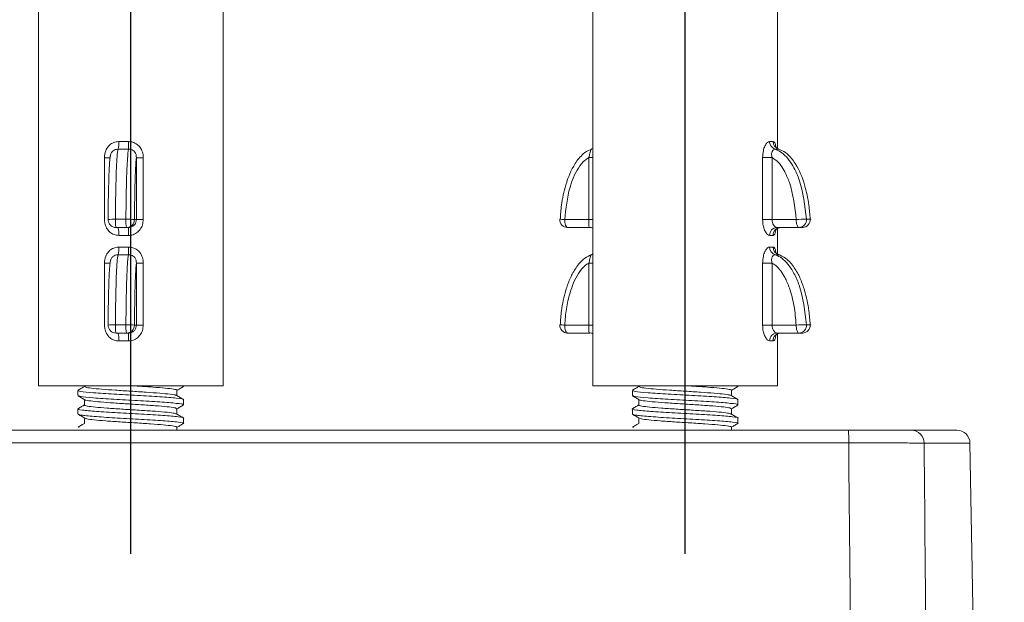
# Model space of a CAD drawing. Header units: millimetres. Extents: x 4288 to 4827, y 1699 to 2080.
# Tile 6 of 12: x 4505 to 4542, y 1987 to 2009. Entities that reach past the tile are written whole.
import ezdxf

# ---------------------------------------------------------------- set-up
doc = ezdxf.new("R2010")
doc.units = ezdxf.units.MM
doc.linetypes.add('CENTER', pattern=[50.8, 31.75, -6.35, 6.35, -6.35])
doc.layers.add('Center', color=1, linetype='CENTER')

# ---------------------------------------------------------------- blocks, each defined once
blk = doc.blocks.new('A$C58E602A8')
at = {"color": 7, "linetype": 'Continuous', "lineweight": 15}
for p, q in [((103.902, 97.358), (148.27, 97.358)), ((150.651, 97.358), (152.373, 97.358)), ((148.279, 96.875), (103.893, 96.875)), ((154.174, 22.358), (152.873, 96.866))]:
    blk.add_line(p, q, dxfattribs=at)
at = {"color": 8, "linetype": 'Continuous', "lineweight": 15}
blk.add_line((152.873, 96.866), (151.136, 96.866), dxfattribs=at)
at = {"color": 7, "linetype": 'Continuous', "lineweight": 15}
for centre, radius, start, end in [((141.574, 96.993), 6.706, 358.9931, 3.1176), ((150.643, 96.865), 0.492, 0.1322, 89.1464), ((152.373, 96.858), 0.5, 1, 90)]:
    blk.add_arc(centre, radius, start, end, dxfattribs=at)
for points, knots in [([(148.27, 97.358), (148.517, 97.358), (149.044, 97.358), (149.767, 97.358), (150.366, 97.358), (150.556, 97.358), (150.651, 97.358)], [0, 0, 0, 0, 0.226758, 0.484429, 0.742217, 1, 1, 1, 1]), ([(151.136, 96.866), (151.022, 96.868), (150.795, 96.872), (150.076, 96.875), (149.208, 96.876), (148.575, 96.875), (148.279, 96.875)], [0, 0, 0, 0, 0.257765, 0.515551, 0.773231, 1, 1, 1, 1]), ([(148.925, 22.358), (148.827, 34.353), (148.625, 59.192), (148.397, 84.031), (148.279, 96.875)], [0, 0, 0, 0, 0.482903, 1, 1, 1, 1]), ([(151.136, 96.866), (151.248, 84.008), (151.465, 59.172), (151.656, 34.335), (151.748, 22.358)], [0, 0, 0, 0, 0.517743, 1, 1, 1, 1])]:
    blk.add_open_spline(points, degree=3, knots=knots, dxfattribs=at)
blk = doc.blocks.new('A$C3210630A')
at = {"color": 7, "linetype": 'Continuous', "lineweight": 15}
for p, q in [((7.287, 17.541), (7.287, 11.168)), ((14.287, 2.176), (14.287, 17.541)), ((28.287, 17.173), (28.287, 2.173)), ((35.287, 2.173), (35.287, 17.173)), ((7.496, 8.476), (7.496, 10.825)), ((7.496, 10.825), (7.854, 10.825)), ((7.854, 10.825), (7.854, 8.476)), ((14.338, 11.151), (14.287, 11.165)), ((14.436, 10.825), (14.436, 8.476)), ((31.314, 10.822), (31.573, 10.822)), ((31.314, 8.473), (31.314, 10.822)), ((31.573, 10.822), (31.573, 8.473)), ((32.784, 10.822), (32.784, 8.473)), ((6.053, 8.491), (6.196, 8.491)), ((6.583, 8.476), (7.496, 8.476)), ((7.496, 8.476), (7.854, 8.476)), ((14.436, 8.476), (15.349, 8.476)), ((31.314, 8.473), (31.573, 8.473)), ((31.573, 8.473), (31.648, 8.473)), ((31.97, 8.489), (32.369, 8.489)), ((6.476, 8.176), (6.333, 8.176)), ((7.314, 8.176), (6.476, 8.176)), ((7.287, 8.141), (7.287, 7.168)), ((7.588, 7.876), (7.457, 7.876)), ((15.242, 8.176), (14.403, 8.176)), ((32.238, 7.873), (31.871, 7.873)), ((31.947, 8.173), (31.878, 8.173)), ((32.346, 8.173), (31.947, 8.173)), ((7.496, 4.476), (7.496, 6.825)), ((7.496, 6.825), (7.854, 6.825)), ((7.854, 6.825), (7.854, 4.476)), ((14.436, 6.825), (14.436, 4.476)), ((31.314, 6.822), (31.573, 6.822)), ((31.314, 4.473), (31.314, 6.822)), ((31.573, 6.822), (31.573, 4.473)), ((32.784, 6.822), (32.784, 4.473)), ((6.053, 4.491), (6.196, 4.491)), ((6.583, 4.476), (7.496, 4.476)), ((7.496, 4.476), (7.854, 4.476)), ((14.436, 4.476), (15.349, 4.476)), ((31.97, 4.489), (32.369, 4.489)), ((6.476, 4.176), (6.333, 4.176)), ((7.314, 4.176), (6.476, 4.176)), ((7.287, 4.141), (7.287, 2.176)), ((15.242, 4.176), (14.403, 4.176)), ((31.314, 4.473), (31.573, 4.473)), ((31.573, 4.473), (31.648, 4.473)), ((31.947, 4.173), (31.878, 4.173)), ((32.346, 4.173), (31.947, 4.173)), ((7.588, 3.876), (7.457, 3.876)), ((32.238, 3.873), (31.871, 3.873)), ((7.518, 2.176), (7.287, 2.176)), ((14.287, 2.176), (7.518, 2.176)), ((9.037, 2.006), (9.037, 1.801)), ((12.537, 2.145), (12.537, 2.176)), ((12.787, 1.801), (12.787, 2.001)), ((32.055, 2.173), (28.287, 2.173)), ((30.037, 2.006), (30.037, 1.801)), ((35.287, 2.173), (32.055, 2.173)), ((33.537, 2.145), (33.537, 2.173)), ((33.787, 1.801), (33.787, 2.001)), ((8.787, 1.651), (8.787, 1.451)), ((12.537, 1.445), (12.537, 1.65)), ((29.787, 1.651), (29.787, 1.451)), ((33.537, 1.445), (33.537, 1.65)), ((9.037, 1.306), (9.037, 1.101)), ((12.787, 1.101), (12.787, 1.301)), ((30.037, 1.306), (30.037, 1.101)), ((33.787, 1.101), (33.787, 1.301)), ((8.787, 0.951), (8.787, 0.751)), ((12.537, 0.745), (12.537, 0.95)), ((29.787, 0.951), (29.787, 0.751)), ((33.537, 0.745), (33.537, 0.95)), ((9.037, 0.607), (9.037, 0.491)), ((12.774, 0.601), (12.737, 0.612)), ((30.037, 0.607), (30.037, 0.491)), ((33.774, 0.601), (33.737, 0.612))]:
    blk.add_line(p, q, dxfattribs=at)
at = {"color": 8, "linetype": 'Continuous', "lineweight": 15}
for p, q in [((14.436, 10.825), (14.287, 10.825)), ((32.57, 10.822), (32.784, 10.822)), ((14.436, 8.476), (14.287, 8.476)), ((14.436, 6.825), (14.287, 6.825)), ((32.57, 6.822), (32.784, 6.822)), ((14.436, 4.476), (14.287, 4.476))]:
    blk.add_line(p, q, dxfattribs=at)
at = {"color": 7, "linetype": 'Continuous', "lineweight": 15, "flags": 128}
for points in [[(6.033, 8.49), (6.038, 8.491), (6.053, 8.491)], [(6.476, 8.176), (6.497, 8.181), (6.517, 8.198), (6.535, 8.226), (6.551, 8.263), (6.565, 8.309), (6.575, 8.361), (6.581, 8.417), (6.583, 8.476)], [(15.349, 8.476), (15.347, 8.417), (15.34, 8.361), (15.331, 8.309), (15.317, 8.263), (15.301, 8.226), (15.283, 8.198), (15.262, 8.181), (15.242, 8.176)], [(15.541, 8.49), (15.537, 8.491), (15.521, 8.491)], [(6.033, 4.49), (6.038, 4.491), (6.053, 4.491)], [(6.476, 4.176), (6.497, 4.181), (6.517, 4.198), (6.535, 4.226), (6.551, 4.263), (6.565, 4.309), (6.575, 4.361), (6.581, 4.417), (6.583, 4.476)], [(15.349, 4.476), (15.347, 4.417), (15.34, 4.361), (15.331, 4.309), (15.317, 4.263), (15.301, 4.226), (15.283, 4.198), (15.262, 4.181), (15.242, 4.176)], [(15.541, 4.49), (15.537, 4.491), (15.521, 4.491)]]:
    blk.add_lwpolyline(points, dxfattribs=at)
at = {"color": 7, "linetype": 'Continuous', "lineweight": 15}
for centre, radius, start, end in [((7.157, 11.431), 0.3, 287.7379, 0.5534), ((7.293, 11.424), 0.295, 289.3366, 1.9518), ((37.192, 11.303), 5.323, 178.6197, 181.7248), ((33.254, 11.399), 1.016, 178.1892, 194.6106), ((6.333, 8.476), 0.3, 177.1691, 180), ((6.344, 8.467), 0.292, 175.2322, 267.8473), ((6.487, 8.467), 0.292, 175.2322, 267.8473), ((5.991, -1.227), 9.721, 86.5116, 88.7944), ((15.242, 8.476), 0.3, 270, 2.8309), ((31.899, 6.637), 1.853, 87.8291, 97.8095), ((31.947, 8.472), 0.3, 179.916, 269.9158), ((30.903, 8.407), 1.07, 347.3394, 4.3603), ((31.302, 8.407), 1.07, 347.3394, 4.3603), ((32.346, 8.473), 0.3, 270, 0.232), ((7.164, 7.883), 0.293, 358.6146, 88.5441), ((7.3, 7.888), 0.288, 357.5436, 87.3123), ((35.012, 7.948), 3.142, 175.8923, 181.3671), ((32.849, 7.947), 0.615, 158.4295, 186.8834), ((7.157, 7.431), 0.3, 287.7379, 0.5534), ((7.293, 7.424), 0.295, 289.3366, 1.9518), ((37.192, 7.303), 5.323, 178.6197, 181.7248), ((33.254, 7.399), 1.016, 178.1892, 194.6106), ((6.333, 4.476), 0.3, 177.1691, 180), ((6.344, 4.467), 0.292, 175.2322, 267.8473), ((6.487, 4.467), 0.292, 175.2322, 267.8473), ((5.991, -5.227), 9.721, 86.5116, 88.7944), ((15.242, 4.476), 0.3, 270, 2.8309), ((31.899, 2.637), 1.853, 87.8291, 97.8095), ((30.903, 4.407), 1.07, 347.3394, 4.3603), ((31.302, 4.407), 1.07, 347.3394, 4.3603), ((7.164, 3.883), 0.293, 358.6146, 88.5441), ((7.3, 3.888), 0.288, 357.5436, 87.3123), ((31.947, 4.472), 0.3, 179.916, 269.9158), ((35.012, 3.948), 3.142, 175.8923, 181.3671), ((32.849, 3.947), 0.615, 158.4295, 186.8834), ((32.346, 4.473), 0.3, 270, 0.232)]:
    blk.add_arc(centre, radius, start, end, dxfattribs=at)
at = {"color": 8, "linetype": 'Continuous', "lineweight": 15}
for centre, radius, start, end in [((15.331, 9.969), 1.493, 270.6933, 278.1078), ((32.443, 7.268), 1.222, 80.4583, 93.491), ((15.331, 5.969), 1.493, 270.6933, 278.1078), ((32.443, 3.268), 1.222, 80.4583, 93.491)]:
    blk.add_arc(centre, radius, start, end, dxfattribs=at)
at = {"color": 7, "linetype": 'Continuous', "lineweight": 15}
for points, knots in [([(7.366, 11.24), (7.366, 11.241), (7.366, 11.241), (7.35, 11.214), (7.308, 11.171), (7.261, 11.156), (7.237, 11.149)], [0, 0, 0, 0, 0.1496364, 0.3817424, 0.6908048, 1, 1, 1, 1]), ([(7.457, 11.434), (7.487, 11.433), (7.527, 11.432), (7.577, 11.433), (7.588, 11.434)], [0, 0, 0, 0, 0.76562, 1, 1, 1, 1]), ([(7.588, 11.434), (7.59, 11.434), (7.617, 11.434), (7.674, 11.408), (7.734, 11.332), (7.788, 11.226), (7.84, 11.073), (7.849, 10.914), (7.854, 10.825)], [0, 0, 0, 0, 0.017458, 0.217503, 0.421286, 0.48534, 0.710599, 1, 1, 1, 1]), ([(31.314, 10.822), (31.314, 10.827), (31.315, 10.899), (31.336, 11.038), (31.421, 11.207), (31.55, 11.337), (31.702, 11.418), (31.818, 11.427), (31.871, 11.431)], [0, 0, 0, 0, 0.0168916, 0.2353719, 0.4507719, 0.6241792, 0.8280698, 1, 1, 1, 1]), ([(31.871, 11.431), (31.965, 11.43), (32.088, 11.429), (32.21, 11.431), (32.238, 11.431)], [0, 0, 0, 0, 0.76562, 1, 1, 1, 1]), ([(32.238, 11.431), (32.244, 11.431), (32.309, 11.431), (32.437, 11.406), (32.559, 11.329), (32.663, 11.223), (32.76, 11.07), (32.775, 10.911), (32.784, 10.822)], [0, 0, 0, 0, 0.0174578, 0.2175035, 0.4212856, 0.4853404, 0.7105992, 1, 1, 1, 1]), ([(7.248, 11.145), (7.229, 11.139), (7.114, 11.1), (6.875, 10.944), (6.524, 10.506), (6.252, 9.83), (6.099, 9.107), (6.066, 8.668), (6.053, 8.491)], [0, 0, 0, 0, 0.0208478, 0.1255439, 0.284114, 0.5730569, 0.828417, 1, 1, 1, 1]), ([(6.196, 8.491), (6.252, 9.002), (6.326, 9.677), (6.679, 10.498), (6.959, 10.898), (7.246, 11.094), (7.36, 11.135), (7.391, 11.145)], [0, 0, 0, 0, 0.493059, 0.652398, 0.874608, 0.966543, 1, 1, 1, 1]), ([(7.496, 10.825), (7.447, 10.795), (7.244, 10.668), (7.023, 10.326), (6.702, 9.586), (6.634, 8.956), (6.583, 8.476)], [0, 0, 0, 0, 0.068236, 0.286198, 0.45558, 1, 1, 1, 1]), ([(7.391, 11.145), (7.379, 11.145), (7.327, 11.144), (7.282, 11.145), (7.248, 11.145)], [0, 0, 0, 0, 0.2343115, 1, 1, 1, 1]), ([(7.496, 10.825), (7.497, 10.829), (7.508, 10.865), (7.515, 10.915), (7.511, 10.991), (7.498, 11.041), (7.471, 11.095), (7.437, 11.137), (7.407, 11.142), (7.391, 11.145)], [0, 0, 0, 0, 0.027434, 0.231118, 0.301702, 0.519144, 0.581325, 0.782015, 1, 1, 1, 1]), ([(14.326, 11.145), (14.334, 11.144), (14.351, 11.14), (14.371, 11.099), (14.388, 11.033), (14.405, 10.939), (14.425, 10.865), (14.436, 10.825)], [0, 0, 0, 0, 0.173018, 0.375117, 0.543599, 0.7526, 1, 1, 1, 1]), ([(14.326, 11.145), (14.345, 11.139), (14.461, 11.1), (14.699, 10.944), (15.05, 10.506), (15.322, 9.83), (15.476, 9.107), (15.508, 8.668), (15.521, 8.491)], [0, 0, 0, 0, 0.020848, 0.125544, 0.284114, 0.573057, 0.828417, 1, 1, 1, 1]), ([(15.349, 8.476), (15.306, 8.89), (15.235, 9.573), (14.92, 10.328), (14.642, 10.697), (14.485, 10.795), (14.436, 10.825)], [0, 0, 0, 0, 0.472067, 0.778735, 0.931401, 1, 1, 1, 1]), ([(31.872, 11.143), (31.843, 11.141), (31.781, 11.137), (31.698, 11.096), (31.628, 11.03), (31.578, 10.936), (31.575, 10.862), (31.573, 10.822)], [0, 0, 0, 0, 0.173018, 0.375117, 0.543599, 0.7526, 1, 1, 1, 1]), ([(31.648, 8.473), (31.644, 8.887), (31.638, 9.57), (31.613, 10.325), (31.59, 10.694), (31.577, 10.792), (31.573, 10.822)], [0, 0, 0, 0, 0.472067, 0.778735, 0.931401, 1, 1, 1, 1]), ([(31.872, 11.143), (31.873, 11.136), (31.883, 11.097), (31.902, 10.941), (31.931, 10.503), (31.953, 9.827), (31.966, 9.105), (31.969, 8.665), (31.97, 8.489)], [0, 0, 0, 0, 0.020848, 0.125544, 0.284114, 0.573057, 0.828417, 1, 1, 1, 1]), ([(32.271, 11.143), (32.24, 11.142), (32.107, 11.141), (31.974, 11.142), (31.872, 11.143)], [0, 0, 0, 0, 0.2343115, 1, 1, 1, 1]), ([(32.369, 8.489), (32.364, 8.999), (32.358, 9.674), (32.329, 10.495), (32.306, 10.896), (32.283, 11.091), (32.273, 11.132), (32.271, 11.143)], [0, 0, 0, 0, 0.493059, 0.652398, 0.874608, 0.966543, 1, 1, 1, 1]), ([(32.558, 10.896), (32.563, 10.883), (32.569, 10.867), (32.568, 10.85), (32.567, 10.848)], [0, 0, 0, 0, 0.859753, 1, 1, 1, 1]), ([(32.57, 10.822), (32.57, 10.826), (32.569, 10.851), (32.564, 10.876), (32.559, 10.897)], [0, 0, 0, 0, 0.175839, 1, 1, 1, 1]), ([(32.57, 10.822), (32.574, 10.792), (32.591, 10.665), (32.609, 10.323), (32.635, 9.583), (32.641, 8.953), (32.645, 8.473)], [0, 0, 0, 0, 0.068236, 0.286198, 0.45558, 1, 1, 1, 1]), ([(7.314, 8.176), (7.33, 8.179), (7.363, 8.186), (7.418, 8.237), (7.464, 8.312), (7.492, 8.397), (7.495, 8.454), (7.496, 8.476)], [0, 0, 0, 0, 0.213325, 0.428609, 0.646172, 0.861726, 1, 1, 1, 1]), ([(7.854, 8.476), (7.853, 8.432), (7.849, 8.321), (7.813, 8.152), (7.748, 8), (7.667, 7.896), (7.614, 7.882), (7.588, 7.876)], [0, 0, 0, 0, 0.1454175, 0.3680007, 0.5850827, 0.7943326, 1, 1, 1, 1]), ([(14.436, 8.476), (14.436, 8.442), (14.436, 8.375), (14.437, 8.286), (14.434, 8.219), (14.423, 8.181), (14.409, 8.177), (14.403, 8.176)], [0, 0, 0, 0, 0.20883, 0.419792, 0.635224, 0.852795, 1, 1, 1, 1]), ([(31.871, 7.873), (31.828, 7.876), (31.721, 7.884), (31.563, 7.96), (31.425, 8.097), (31.332, 8.275), (31.32, 8.406), (31.314, 8.473)], [0, 0, 0, 0, 0.141948, 0.35246, 0.565359, 0.780891, 1, 1, 1, 1]), ([(31.573, 8.473), (31.576, 8.439), (31.583, 8.372), (31.635, 8.284), (31.711, 8.216), (31.797, 8.178), (31.855, 8.174), (31.878, 8.173)], [0, 0, 0, 0, 0.20883, 0.419792, 0.635224, 0.852795, 1, 1, 1, 1]), ([(32.784, 8.473), (32.781, 8.429), (32.775, 8.318), (32.71, 8.15), (32.588, 7.997), (32.424, 7.893), (32.3, 7.88), (32.238, 7.873)], [0, 0, 0, 0, 0.145418, 0.368001, 0.585083, 0.794333, 1, 1, 1, 1]), ([(7.176, 8.17), (7.202, 8.169), (7.262, 8.168), (7.33, 8.12), (7.362, 8.081), (7.369, 8.066), (7.368, 8.069), (7.368, 8.07)], [0, 0, 0, 0, 0.250792, 0.581467, 0.791446, 0.970454, 1, 1, 1, 1]), ([(14.287, 8.145), (14.29, 8.147), (14.32, 8.169), (14.379, 8.183), (14.419, 8.173), (14.424, 8.172)], [0, 0, 0, 0, 0.08181, 0.874282, 1, 1, 1, 1]), ([(7.248, 7.145), (7.229, 7.139), (7.114, 7.1), (6.875, 6.944), (6.617, 6.621), (6.408, 6.215), (6.222, 5.688), (6.099, 5.107), (6.066, 4.668), (6.053, 4.491)], [0, 0, 0, 0, 0.020832, 0.12545, 0.283902, 0.42695, 0.573375, 0.828545, 1, 1, 1, 1]), ([(6.196, 4.491), (6.252, 5.002), (6.326, 5.677), (6.679, 6.498), (6.959, 6.898), (7.246, 7.094), (7.36, 7.135), (7.391, 7.145)], [0, 0, 0, 0, 0.493059, 0.652398, 0.874608, 0.966543, 1, 1, 1, 1]), ([(7.366, 7.24), (7.366, 7.241), (7.366, 7.241), (7.35, 7.214), (7.308, 7.171), (7.261, 7.156), (7.237, 7.149)], [0, 0, 0, 0, 0.149636, 0.381742, 0.690805, 1, 1, 1, 1]), ([(7.391, 7.145), (7.379, 7.145), (7.327, 7.144), (7.282, 7.145), (7.248, 7.145)], [0, 0, 0, 0, 0.234311, 1, 1, 1, 1]), ([(7.496, 6.825), (7.497, 6.829), (7.508, 6.865), (7.515, 6.915), (7.511, 6.991), (7.498, 7.041), (7.471, 7.095), (7.437, 7.137), (7.407, 7.142), (7.391, 7.145)], [0, 0, 0, 0, 0.027434, 0.231118, 0.301702, 0.519144, 0.581325, 0.782015, 1, 1, 1, 1]), ([(7.457, 7.434), (7.487, 7.433), (7.527, 7.432), (7.577, 7.433), (7.588, 7.434)], [0, 0, 0, 0, 0.7656201, 1, 1, 1, 1]), ([(7.588, 7.434), (7.59, 7.434), (7.617, 7.434), (7.674, 7.408), (7.734, 7.332), (7.788, 7.226), (7.84, 7.073), (7.849, 6.914), (7.854, 6.825)], [0, 0, 0, 0, 0.017458, 0.217503, 0.421286, 0.48534, 0.710599, 1, 1, 1, 1]), ([(14.337, 7.15), (14.322, 7.152), (14.303, 7.154), (14.29, 7.164), (14.287, 7.167)], [0, 0, 0, 0, 0.752062, 1, 1, 1, 1]), ([(14.326, 7.145), (14.334, 7.144), (14.351, 7.14), (14.371, 7.099), (14.388, 7.033), (14.405, 6.939), (14.425, 6.865), (14.436, 6.825)], [0, 0, 0, 0, 0.173018, 0.375117, 0.543599, 0.7526, 1, 1, 1, 1]), ([(14.326, 7.145), (14.345, 7.139), (14.461, 7.1), (14.699, 6.944), (14.958, 6.621), (15.167, 6.215), (15.353, 5.688), (15.476, 5.107), (15.508, 4.668), (15.521, 4.491)], [0, 0, 0, 0, 0.020832, 0.12545, 0.283902, 0.42695, 0.573375, 0.828545, 1, 1, 1, 1]), ([(31.314, 6.822), (31.314, 6.827), (31.315, 6.899), (31.336, 7.038), (31.421, 7.207), (31.55, 7.337), (31.702, 7.418), (31.818, 7.427), (31.871, 7.431)], [0, 0, 0, 0, 0.016892, 0.235372, 0.450772, 0.624179, 0.82807, 1, 1, 1, 1]), ([(31.872, 7.143), (31.843, 7.141), (31.781, 7.137), (31.698, 7.096), (31.628, 7.03), (31.578, 6.936), (31.575, 6.862), (31.573, 6.822)], [0, 0, 0, 0, 0.173018, 0.375117, 0.543599, 0.7526, 1, 1, 1, 1]), ([(31.871, 7.431), (31.965, 7.43), (32.088, 7.429), (32.21, 7.431), (32.238, 7.431)], [0, 0, 0, 0, 0.76562, 1, 1, 1, 1]), ([(31.872, 7.143), (31.873, 7.136), (31.883, 7.097), (31.902, 6.941), (31.924, 6.619), (31.941, 6.212), (31.956, 5.685), (31.966, 5.104), (31.969, 4.665), (31.97, 4.489)], [0, 0, 0, 0, 0.020832, 0.12545, 0.283902, 0.42695, 0.573375, 0.828545, 1, 1, 1, 1]), ([(32.271, 7.143), (32.24, 7.142), (32.107, 7.141), (31.974, 7.142), (31.872, 7.143)], [0, 0, 0, 0, 0.2343115, 1, 1, 1, 1]), ([(32.238, 7.431), (32.244, 7.431), (32.309, 7.431), (32.437, 7.406), (32.559, 7.329), (32.663, 7.223), (32.76, 7.07), (32.775, 6.911), (32.784, 6.822)], [0, 0, 0, 0, 0.0174578, 0.2175035, 0.4212856, 0.4853404, 0.7105992, 1, 1, 1, 1]), ([(32.369, 4.489), (32.364, 4.999), (32.358, 5.674), (32.329, 6.495), (32.306, 6.896), (32.283, 7.091), (32.273, 7.132), (32.271, 7.143)], [0, 0, 0, 0, 0.493059, 0.652398, 0.874608, 0.966543, 1, 1, 1, 1]), ([(7.496, 6.825), (7.447, 6.795), (7.322, 6.718), (7.161, 6.529), (6.985, 6.245), (6.8, 5.803), (6.643, 5.195), (6.603, 4.717), (6.583, 4.476)], [0, 0, 0, 0, 0.068066, 0.175004, 0.286423, 0.455384, 0.724229, 1, 1, 1, 1]), ([(15.349, 4.476), (15.332, 4.681), (15.3, 5.095), (15.179, 5.63), (15.022, 6.08), (14.841, 6.433), (14.642, 6.697), (14.485, 6.795), (14.436, 6.825)], [0, 0, 0, 0, 0.234307, 0.472195, 0.624245, 0.779115, 0.931519, 1, 1, 1, 1]), ([(31.648, 4.473), (31.644, 4.887), (31.638, 5.57), (31.613, 6.325), (31.59, 6.694), (31.577, 6.792), (31.573, 6.822)], [0, 0, 0, 0, 0.472067, 0.778735, 0.931401, 1, 1, 1, 1]), ([(32.558, 6.896), (32.563, 6.883), (32.569, 6.867), (32.568, 6.85), (32.567, 6.848)], [0, 0, 0, 0, 0.859753, 1, 1, 1, 1]), ([(32.57, 6.822), (32.57, 6.826), (32.569, 6.851), (32.564, 6.876), (32.559, 6.897)], [0, 0, 0, 0, 0.175839, 1, 1, 1, 1]), ([(32.57, 6.822), (32.574, 6.792), (32.584, 6.715), (32.597, 6.526), (32.612, 6.242), (32.627, 5.8), (32.64, 5.192), (32.643, 4.714), (32.645, 4.473)], [0, 0, 0, 0, 0.068066, 0.175004, 0.286423, 0.455384, 0.724229, 1, 1, 1, 1]), ([(7.314, 4.176), (7.33, 4.179), (7.363, 4.186), (7.418, 4.237), (7.464, 4.312), (7.492, 4.397), (7.495, 4.454), (7.496, 4.476)], [0, 0, 0, 0, 0.213325, 0.428609, 0.646172, 0.861726, 1, 1, 1, 1]), ([(7.854, 4.476), (7.853, 4.432), (7.849, 4.321), (7.813, 4.152), (7.748, 4), (7.667, 3.896), (7.614, 3.882), (7.588, 3.876)], [0, 0, 0, 0, 0.145418, 0.368001, 0.585083, 0.794333, 1, 1, 1, 1]), ([(14.436, 4.476), (14.436, 4.442), (14.436, 4.375), (14.437, 4.286), (14.434, 4.219), (14.423, 4.181), (14.409, 4.177), (14.403, 4.176)], [0, 0, 0, 0, 0.20883, 0.419792, 0.635224, 0.852795, 1, 1, 1, 1]), ([(7.176, 4.17), (7.202, 4.169), (7.262, 4.168), (7.33, 4.12), (7.362, 4.081), (7.369, 4.066), (7.368, 4.069), (7.368, 4.07)], [0, 0, 0, 0, 0.250792, 0.581467, 0.791446, 0.970454, 1, 1, 1, 1]), ([(14.287, 4.145), (14.29, 4.147), (14.32, 4.169), (14.379, 4.183), (14.419, 4.173), (14.424, 4.172)], [0, 0, 0, 0, 0.08181, 0.874282, 1, 1, 1, 1]), ([(31.871, 3.873), (31.828, 3.876), (31.721, 3.884), (31.563, 3.96), (31.425, 4.097), (31.332, 4.275), (31.32, 4.406), (31.314, 4.473)], [0, 0, 0, 0, 0.141948, 0.3524597, 0.5653594, 0.7808906, 1, 1, 1, 1]), ([(31.573, 4.473), (31.576, 4.439), (31.583, 4.372), (31.635, 4.284), (31.711, 4.216), (31.797, 4.178), (31.855, 4.174), (31.878, 4.173)], [0, 0, 0, 0, 0.20883, 0.419792, 0.635224, 0.852795, 1, 1, 1, 1]), ([(32.784, 4.473), (32.781, 4.429), (32.775, 4.318), (32.71, 4.15), (32.588, 3.997), (32.424, 3.893), (32.3, 3.88), (32.238, 3.873)], [0, 0, 0, 0, 0.145418, 0.368001, 0.585083, 0.794333, 1, 1, 1, 1]), ([(8.846, 2.141), (8.807, 2.15), (8.757, 2.162), (8.842, 2.173), (8.861, 2.176)], [0, 0, 0, 0, 0.779059, 1, 1, 1, 1]), ([(8.817, 1.651), (8.808, 1.654), (8.745, 1.674), (9.029, 1.71), (9.643, 1.761), (10.524, 1.812), (11.451, 1.862), (12.237, 1.913), (12.753, 1.963), (12.764, 1.995), (12.769, 2.011)], [0, 0, 0, 0, 0.0253, 0.165499, 0.305696, 0.445894, 0.586093, 0.726293, 0.866494, 1, 1, 1, 1]), ([(8.794, 2.142), (8.836, 2.117), (8.917, 2.07), (8.998, 2.023), (9.037, 2)], [0, 0, 0, 0, 0.519903, 1, 1, 1, 1]), ([(9.051, 2.006), (9.046, 2.009), (9.016, 2.023), (9.151, 2.05), (9.457, 2.088), (9.931, 2.126), (10.369, 2.155), (10.63, 2.171), (10.694, 2.176)], [0, 0, 0, 0, 0.036221, 0.259064, 0.481911, 0.704751, 0.927595, 1, 1, 1, 1]), ([(12.515, 2.145), (12.515, 2.137), (12.518, 2.116), (12.296, 2.083), (11.904, 2.046), (11.378, 2.008), (10.786, 1.97), (10.195, 1.932), (9.668, 1.895), (9.281, 1.857), (9.074, 1.828), (9.07, 1.811), (9.069, 1.807)], [0, 0, 0, 0, 0.0723301, 0.1837972, 0.2952678, 0.4067357, 0.5182079, 0.629677, 0.7411485, 0.8526161, 0.9640862, 1, 1, 1, 1]), ([(12.778, 2.011), (12.736, 2.036), (12.655, 2.083), (12.575, 2.129), (12.537, 2.151)], [0, 0, 0, 0, 0.526849, 1, 1, 1, 1]), ([(29.846, 2.141), (29.804, 2.15), (29.756, 2.161), (29.831, 2.171), (29.843, 2.173)], [0, 0, 0, 0, 0.847791, 1, 1, 1, 1]), ([(29.817, 1.651), (29.808, 1.654), (29.745, 1.674), (30.029, 1.71), (30.643, 1.761), (31.524, 1.812), (32.451, 1.862), (33.237, 1.913), (33.753, 1.963), (33.764, 1.995), (33.769, 2.011)], [0, 0, 0, 0, 0.0253, 0.165499, 0.305696, 0.445894, 0.586093, 0.726293, 0.866494, 1, 1, 1, 1]), ([(29.794, 2.142), (29.836, 2.117), (29.917, 2.07), (29.998, 2.023), (30.037, 2)], [0, 0, 0, 0, 0.519903, 1, 1, 1, 1]), ([(30.051, 2.006), (30.046, 2.009), (30.016, 2.023), (30.151, 2.05), (30.457, 2.088), (30.931, 2.126), (31.355, 2.154), (31.601, 2.17), (31.651, 2.173)], [0, 0, 0, 0, 0.036823, 0.263367, 0.489917, 0.716458, 0.943003, 1, 1, 1, 1]), ([(33.515, 2.145), (33.515, 2.137), (33.518, 2.116), (33.296, 2.083), (32.904, 2.046), (32.378, 2.008), (31.786, 1.97), (31.195, 1.932), (30.668, 1.895), (30.281, 1.857), (30.074, 1.828), (30.07, 1.811), (30.069, 1.807)], [0, 0, 0, 0, 0.0723301, 0.1837972, 0.2952678, 0.4067357, 0.5182079, 0.629677, 0.7411485, 0.8526161, 0.9640862, 1, 1, 1, 1]), ([(33.778, 2.011), (33.736, 2.036), (33.655, 2.083), (33.575, 2.129), (33.537, 2.151)], [0, 0, 0, 0, 0.526849, 1, 1, 1, 1]), ([(8.847, 1.439), (8.822, 1.446), (8.736, 1.47), (9.022, 1.51), (9.645, 1.561), (10.523, 1.612), (11.452, 1.662), (12.234, 1.713), (12.726, 1.759), (12.742, 1.788), (12.748, 1.801)], [0, 0, 0, 0, 0.056272, 0.196267, 0.336262, 0.476255, 0.616249, 0.756245, 0.896241, 1, 1, 1, 1]), ([(9.05, 1.809), (9.008, 1.784), (8.923, 1.735), (8.839, 1.686), (8.797, 1.662)], [0, 0, 0, 0, 0.4998632, 1, 1, 1, 1]), ([(9.056, 1.306), (9.059, 1.316), (9.067, 1.338), (9.311, 1.373), (9.719, 1.41), (10.255, 1.448), (10.85, 1.485), (11.436, 1.523), (11.954, 1.561), (12.323, 1.599), (12.512, 1.626), (12.51, 1.641), (12.51, 1.644)], [0, 0, 0, 0, 0.083819, 0.195491, 0.307166, 0.418839, 0.530516, 0.64219, 0.753866, 0.865538, 0.977212, 1, 1, 1, 1]), ([(12.524, 1.643), (12.566, 1.667), (12.65, 1.716), (12.735, 1.765), (12.777, 1.79)], [0, 0, 0, 0, 0.499824, 1, 1, 1, 1]), ([(29.847, 1.439), (29.822, 1.446), (29.736, 1.47), (30.022, 1.51), (30.645, 1.561), (31.523, 1.612), (32.452, 1.662), (33.234, 1.713), (33.726, 1.759), (33.742, 1.788), (33.748, 1.801)], [0, 0, 0, 0, 0.056272, 0.196267, 0.336262, 0.476255, 0.616249, 0.756245, 0.896241, 1, 1, 1, 1]), ([(30.05, 1.809), (30.008, 1.784), (29.923, 1.735), (29.839, 1.686), (29.797, 1.662)], [0, 0, 0, 0, 0.4998632, 1, 1, 1, 1]), ([(30.056, 1.306), (30.059, 1.316), (30.067, 1.338), (30.311, 1.373), (30.719, 1.41), (31.255, 1.448), (31.85, 1.485), (32.436, 1.523), (32.954, 1.561), (33.323, 1.599), (33.512, 1.626), (33.51, 1.641), (33.51, 1.644)], [0, 0, 0, 0, 0.083819, 0.195491, 0.307166, 0.418839, 0.530516, 0.64219, 0.753866, 0.865538, 0.977212, 1, 1, 1, 1]), ([(33.524, 1.643), (33.566, 1.667), (33.65, 1.716), (33.735, 1.765), (33.777, 1.79)], [0, 0, 0, 0, 0.499824, 1, 1, 1, 1]), ([(8.79, 0.951), (8.789, 0.951), (8.722, 0.968), (8.964, 1.002), (9.516, 1.053), (10.375, 1.103), (11.301, 1.154), (12.137, 1.205), (12.66, 1.255), (12.864, 1.291), (12.767, 1.31), (12.757, 1.312)], [0, 0, 0, 0, 0.001756, 0.142026, 0.282294, 0.42256, 0.562826, 0.703092, 0.84336, 0.98363, 1, 1, 1, 1]), ([(8.797, 1.44), (8.839, 1.415), (8.919, 1.369), (8.999, 1.322), (9.037, 1.3)], [0, 0, 0, 0, 0.526396, 1, 1, 1, 1]), ([(12.532, 1.445), (12.533, 1.444), (12.566, 1.431), (12.443, 1.405), (12.158, 1.368), (11.697, 1.33), (11.138, 1.292), (10.538, 1.254), (9.965, 1.217), (9.49, 1.179), (9.154, 1.143), (9.086, 1.118), (9.053, 1.107)], [0, 0, 0, 0, 0.0068462, 0.1181206, 0.2293981, 0.3406725, 0.4519485, 0.5632222, 0.674499, 0.7857734, 0.8970508, 1, 1, 1, 1]), ([(12.778, 1.311), (12.736, 1.336), (12.656, 1.383), (12.575, 1.429), (12.537, 1.451)], [0, 0, 0, 0, 0.526139, 1, 1, 1, 1]), ([(29.79, 0.951), (29.789, 0.951), (29.722, 0.968), (29.964, 1.002), (30.516, 1.053), (31.375, 1.103), (32.301, 1.154), (33.137, 1.205), (33.66, 1.255), (33.864, 1.291), (33.767, 1.31), (33.757, 1.312)], [0, 0, 0, 0, 0.001756, 0.142026, 0.282294, 0.42256, 0.562826, 0.703092, 0.84336, 0.98363, 1, 1, 1, 1]), ([(29.797, 1.44), (29.839, 1.415), (29.919, 1.369), (29.999, 1.322), (30.037, 1.3)], [0, 0, 0, 0, 0.526396, 1, 1, 1, 1]), ([(33.532, 1.445), (33.533, 1.444), (33.566, 1.431), (33.443, 1.405), (33.158, 1.368), (32.697, 1.33), (32.138, 1.292), (31.538, 1.254), (30.965, 1.217), (30.49, 1.179), (30.154, 1.143), (30.086, 1.118), (30.053, 1.107)], [0, 0, 0, 0, 0.0068462, 0.1181206, 0.2293981, 0.3406725, 0.4519485, 0.5632222, 0.674499, 0.7857734, 0.8970508, 1, 1, 1, 1]), ([(33.778, 1.311), (33.736, 1.336), (33.656, 1.383), (33.575, 1.429), (33.537, 1.451)], [0, 0, 0, 0, 0.526139, 1, 1, 1, 1]), ([(8.841, 0.738), (8.819, 0.742), (8.72, 0.764), (8.953, 0.802), (9.52, 0.853), (10.373, 0.903), (11.305, 0.954), (12.124, 1.005), (12.69, 1.054), (12.744, 1.086), (12.77, 1.101)], [0, 0, 0, 0, 0.037704, 0.177081, 0.316458, 0.455834, 0.595209, 0.734585, 0.873963, 1, 1, 1, 1]), ([(9.05, 1.109), (9.008, 1.084), (8.923, 1.035), (8.839, 0.986), (8.797, 0.962)], [0, 0, 0, 0, 0.49986, 1, 1, 1, 1]), ([(9.059, 0.607), (9.053, 0.611), (9.029, 0.628), (9.191, 0.657), (9.529, 0.695), (10.023, 0.732), (10.6, 0.77), (11.199, 0.807), (11.753, 0.845), (12.19, 0.883), (12.462, 0.916), (12.494, 0.937), (12.507, 0.946)], [0, 0, 0, 0, 0.0372319, 0.1483006, 0.2593676, 0.3704353, 0.4815004, 0.5925665, 0.7036313, 0.8146997, 0.9257667, 1, 1, 1, 1]), ([(12.526, 0.944), (12.569, 0.969), (12.653, 1.018), (12.737, 1.067), (12.78, 1.091)], [0, 0, 0, 0, 0.4998441, 1, 1, 1, 1]), ([(12.778, 0.611), (12.736, 0.636), (12.656, 0.683), (12.575, 0.729), (12.537, 0.751)], [0, 0, 0, 0, 0.526001, 1, 1, 1, 1]), ([(29.841, 0.738), (29.819, 0.742), (29.72, 0.764), (29.953, 0.802), (30.52, 0.853), (31.373, 0.903), (32.305, 0.954), (33.124, 1.005), (33.69, 1.054), (33.744, 1.086), (33.77, 1.101)], [0, 0, 0, 0, 0.037704, 0.177081, 0.316458, 0.455834, 0.595209, 0.734585, 0.873963, 1, 1, 1, 1]), ([(30.05, 1.109), (30.008, 1.084), (29.923, 1.035), (29.839, 0.986), (29.797, 0.962)], [0, 0, 0, 0, 0.49986, 1, 1, 1, 1]), ([(30.059, 0.607), (30.053, 0.611), (30.029, 0.628), (30.191, 0.657), (30.529, 0.695), (31.023, 0.732), (31.6, 0.77), (32.199, 0.807), (32.753, 0.845), (33.19, 0.883), (33.462, 0.916), (33.494, 0.937), (33.507, 0.946)], [0, 0, 0, 0, 0.0372319, 0.1483006, 0.2593676, 0.3704353, 0.4815004, 0.5925665, 0.7036313, 0.8146997, 0.9257667, 1, 1, 1, 1]), ([(33.526, 0.944), (33.569, 0.969), (33.653, 1.018), (33.737, 1.067), (33.78, 1.091)], [0, 0, 0, 0, 0.4998441, 1, 1, 1, 1]), ([(33.778, 0.611), (33.736, 0.636), (33.656, 0.683), (33.575, 0.729), (33.537, 0.751)], [0, 0, 0, 0, 0.526001, 1, 1, 1, 1]), ([(8.8, 0.738), (8.842, 0.714), (8.921, 0.668), (9, 0.622), (9.037, 0.601)], [0, 0, 0, 0, 0.533209, 1, 1, 1, 1]), ([(29.8, 0.738), (29.842, 0.714), (29.921, 0.668), (30, 0.622), (30.037, 0.601)], [0, 0, 0, 0, 0.533209, 1, 1, 1, 1])]:
    blk.add_open_spline(points, degree=3, knots=knots, dxfattribs=at)
at = {"color": 8, "linetype": 'Continuous', "lineweight": 15}
for points, knots in [([(7.355, 11.243), (7.36, 11.273), (7.373, 11.349), (7.407, 11.421), (7.441, 11.43), (7.457, 11.434)], [0, 0, 0, 0, 0.255298, 0.659314, 1, 1, 1, 1]), ([(32.559, 10.897), (32.558, 10.909), (32.555, 10.932), (32.533, 10.988), (32.502, 11.039), (32.444, 11.092), (32.375, 11.134), (32.306, 11.14), (32.271, 11.143)], [0, 0, 0, 0, 0.088982, 0.172614, 0.430253, 0.503928, 0.741719, 1, 1, 1, 1]), ([(7.457, 7.876), (7.444, 7.879), (7.412, 7.887), (7.377, 7.952), (7.363, 8.032), (7.357, 8.066)], [0, 0, 0, 0, 0.282443, 0.701313, 1, 1, 1, 1]), ([(7.355, 7.243), (7.36, 7.273), (7.373, 7.349), (7.407, 7.421), (7.441, 7.43), (7.457, 7.434)], [0, 0, 0, 0, 0.255298, 0.659314, 1, 1, 1, 1]), ([(32.559, 6.897), (32.558, 6.909), (32.555, 6.932), (32.533, 6.988), (32.502, 7.039), (32.444, 7.092), (32.375, 7.134), (32.306, 7.14), (32.271, 7.143)], [0, 0, 0, 0, 0.088982, 0.172614, 0.430253, 0.503928, 0.741719, 1, 1, 1, 1]), ([(7.457, 3.876), (7.444, 3.879), (7.412, 3.887), (7.377, 3.952), (7.363, 4.032), (7.357, 4.066)], [0, 0, 0, 0, 0.282443, 0.701313, 1, 1, 1, 1])]:
    blk.add_open_spline(points, degree=3, knots=knots, dxfattribs=at)
at = {"layer": 'Center'}
for p, q in [((10.787, -4.194), (10.787, 40.589)), ((31.787, -4.194), (31.787, 40.589))]:
    blk.add_line(p, q, dxfattribs=at)

msp = doc.modelspace()

# ---------------------------------------------------------------- block references
at = {"xscale": -1}
msp.add_blockref('A$C3210630A', (4540.936, 1993.322), dxfattribs=at)
msp.add_blockref('A$C58E602A8', (4388.063, 1896.456))

doc.saveas('drawing.dxf')
